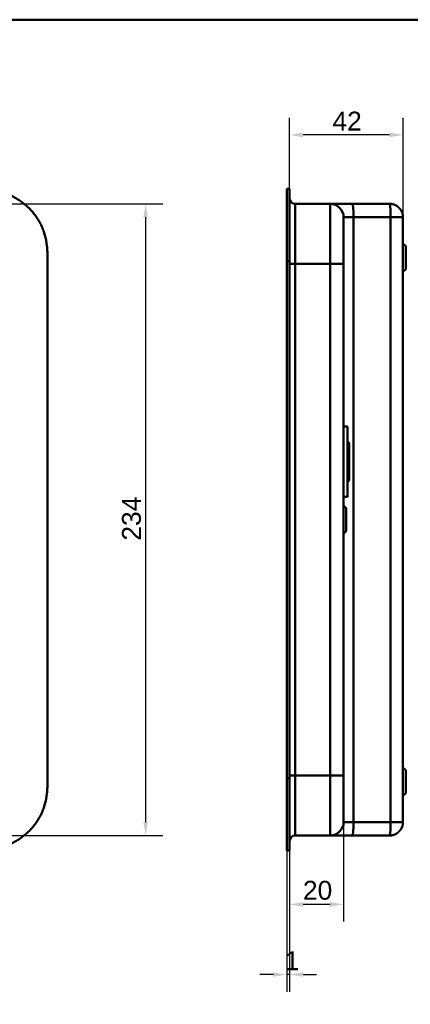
# Model space of a CAD drawing. Header units: millimetres. Extents: x 20 to 833, y 20 to 574.
# Tile 8 of 15: x 294 to 438, y 209 to 574. Entities that reach past the tile are written whole.
import ezdxf

# ---------------------------------------------------------------- set-up
doc = ezdxf.new("R2010")
doc.units = ezdxf.units.MM
doc.header["$LTSCALE"] = 2
for name, color, linetype, lineweight in [('Bemaßungen(DIN)', 7, 'Continuous', 25), ('Sichtbare Kanten(DIN)', 7, 'Continuous', 50), ('Sichtbare tangentiale Kanten(DIN)', 7, 'Continuous', 50), ('Skizziergeometrie(DIN)', 7, 'Continuous', 50)]:
    doc.layers.add(name, color=color, linetype=linetype, lineweight=lineweight)
doc.styles.add('STANDARD-DIN~0', font='arial.ttf')
doc.dimstyles.new('CAD-LAN', dxfattribs={"dimscale": 2, "dimtxt": 3.5, "dimasz": 2.5, "dimexe": 3.175, "dimexo": 0, "dimgap": 0.8, "dimtad": 1, "dimrnd": 1e-08, "dimtxsty": 'STANDARD-DIN~0', "dimcen": 0.09, "dimdle": 10, "dimclrd": 250, "dimclre": 250, "dimclrt": 250, "dimadec": 0, "dimazin": 2, "dimtfac": 1, "dimtmove": 0, "dimatfit": 3, "dimfxl": 1, "dimtolj": 1, "dimtzin": 0, "dimlwd": 25, "dimlwe": 25, "dimarcsym": 0})

# ---------------------------------------------------------------- blocks, each defined once
blk = doc.blocks.new('Ränder Standardrahmen')
at = {"layer": 'Skizziergeometrie(DIN)', "flags": 128}
blk.add_lwpolyline([(10, 10), (10, 287), (410, 287), (410, 10), (10, 10)], dxfattribs=at)
blk = doc.blocks.new('*D18')
at = {"layer": 'Bemaßungen(DIN)', "color": 250, "linetype": 'Continuous', "lineweight": 25, "true_color": 0x3f3f3f, "transparency": 16777216}
for p, q in [((263.85, 505.82), (346.59, 505.82)), ((340.24, 500.82), (340.24, 276.82)), ((263.85, 271.82), (346.59, 271.82))]:
    blk.add_line(p, q, dxfattribs=at)
at = {"layer": 'Bemaßungen(DIN)', "color": 250, "linetype": 'Continuous', "true_color": 0x3f3f3f, "transparency": 16777216}
for points in [[(339.4, 500.82), (341.07, 500.82), (340.24, 505.82)], [(339.4, 276.82), (341.07, 276.82), (340.24, 271.82)]]:
    blk.add_solid(points, dxfattribs=at)
at = {"layer": 'Defpoints', "color": 0, "linetype": 'Continuous', "transparency": 16777216}
for p in [(263.85, 505.82), (263.85, 271.82), (340.24, 271.82)]:
    blk.add_point(p, dxfattribs=at)
at = {"layer": 'Bemaßungen(DIN)', "color": 250, "linetype": 'Continuous', "lineweight": 25, "true_color": 0x3f3f3f, "transparency": 16777216, "insert": (331.48, 381.04), "char_height": 7, "attachment_point": 1, "rotation": 90, "style": 'STANDARD-DIN~0'}
blk.add_mtext('\\A1;234', dxfattribs=at)
blk = doc.blocks.new('*D20')
at = {"layer": 'Bemaßungen(DIN)', "color": 250, "linetype": 'Continuous', "lineweight": 25, "true_color": 0x3f3f3f, "transparency": 16777216}
for p, q in [((393.55, 511.32), (393.55, 537.67)), ((435.58, 500.82), (435.58, 537.67)), ((430.58, 531.32), (398.55, 531.32))]:
    blk.add_line(p, q, dxfattribs=at)
at = {"layer": 'Bemaßungen(DIN)', "color": 250, "linetype": 'Continuous', "true_color": 0x3f3f3f, "transparency": 16777216}
for points in [[(398.55, 532.15), (398.55, 530.49), (393.55, 531.32)], [(430.58, 532.15), (430.58, 530.49), (435.58, 531.32)]]:
    blk.add_solid(points, dxfattribs=at)
at = {"layer": 'Defpoints', "color": 0, "linetype": 'Continuous', "transparency": 16777216}
for p in [(393.55, 531.32), (393.55, 511.32), (435.58, 500.82)]:
    blk.add_point(p, dxfattribs=at)
at = {"layer": 'Bemaßungen(DIN)', "color": 250, "linetype": 'Continuous', "lineweight": 25, "true_color": 0x3f3f3f, "transparency": 16777216, "insert": (409.44, 539.95), "char_height": 7, "attachment_point": 1, "style": 'STANDARD-DIN~0'}
blk.add_mtext('\\A1;42', dxfattribs=at)
blk = doc.blocks.new('*D21')
at = {"layer": 'Bemaßungen(DIN)', "color": 250, "linetype": 'Continuous', "lineweight": 25, "true_color": 0x3f3f3f, "transparency": 16777216}
for p, q in [((413.58, 276.82), (413.58, 239.97)), ((393.55, 266.32), (393.55, 239.97)), ((408.58, 246.32), (398.55, 246.32))]:
    blk.add_line(p, q, dxfattribs=at)
at = {"layer": 'Bemaßungen(DIN)', "color": 250, "linetype": 'Continuous', "true_color": 0x3f3f3f, "transparency": 16777216}
for points in [[(398.55, 247.15), (398.55, 245.49), (393.55, 246.32)], [(408.58, 247.15), (408.58, 245.49), (413.58, 246.32)]]:
    blk.add_solid(points, dxfattribs=at)
at = {"layer": 'Defpoints', "color": 0, "linetype": 'Continuous', "transparency": 16777216}
for p in [(413.58, 276.82), (393.55, 266.32), (393.55, 246.32)]:
    blk.add_point(p, dxfattribs=at)
at = {"layer": 'Bemaßungen(DIN)', "color": 250, "linetype": 'Continuous', "lineweight": 25, "true_color": 0x3f3f3f, "transparency": 16777216, "insert": (398.5, 255.07), "char_height": 7, "attachment_point": 1, "style": 'STANDARD-DIN~0'}
blk.add_mtext('\\A1;20', dxfattribs=at)
blk = doc.blocks.new('*D22')
at = {"layer": 'Bemaßungen(DIN)', "color": 250, "linetype": 'Continuous', "lineweight": 25, "true_color": 0x3f3f3f, "transparency": 16777216}
for p, q in [((392.58, 266.32), (392.58, 213.98)), ((393.55, 266.32), (393.55, 213.98)), ((387.58, 220.33), (382.58, 220.33)), ((393.55, 220.33), (392.58, 220.33)), ((398.55, 220.33), (403.55, 220.33))]:
    blk.add_line(p, q, dxfattribs=at)
at = {"layer": 'Bemaßungen(DIN)', "color": 250, "linetype": 'Continuous', "true_color": 0x3f3f3f, "transparency": 16777216}
for points in [[(387.58, 221.16), (387.58, 219.49), (392.58, 220.33)], [(398.55, 221.16), (398.55, 219.49), (393.55, 220.33)]]:
    blk.add_solid(points, dxfattribs=at)
at = {"layer": 'Defpoints', "color": 0, "linetype": 'Continuous', "transparency": 16777216}
for p in [(392.58, 266.32), (393.55, 266.32), (392.58, 220.33)]:
    blk.add_point(p, dxfattribs=at)
at = {"layer": 'Bemaßungen(DIN)', "color": 250, "linetype": 'Continuous', "lineweight": 25, "true_color": 0x3f3f3f, "transparency": 16777216, "insert": (391.77, 228.95), "char_height": 7, "attachment_point": 1, "style": 'STANDARD-DIN~0'}
blk.add_mtext('\\A1;1', dxfattribs=at)

msp = doc.modelspace()

# ---------------------------------------------------------------- linework, layer by layer
at = {"layer": 'Sichtbare Kanten(DIN)'}
for p, q in [((392.576, 484.537), (392.576, 511.321)), ((392.576, 511.321), (393.546, 511.321)), ((393.546, 511.321), (393.546, 484.537)), ((393.576, 510.321), (393.546, 510.321)), ((393.576, 510.321), (393.576, 484.537)), ((395.576, 505.821), (408.576, 505.821)), ((408.576, 505.821), (416.81, 505.821)), ((416.81, 505.821), (430.576, 505.821)), ((435.576, 276.821), (435.576, 500.821)), ((436.576, 490.071), (435.576, 491.071)), ((436.576, 490.071), (436.576, 481.571)), ((303.888, 293.105), (303.888, 484.578)), ((392.576, 293.106), (392.576, 484.537)), ((393.546, 484.537), (393.546, 293.106)), ((393.576, 484.537), (393.576, 293.105)), ((413.576, 294.105), (413.576, 483.537)), ((436.576, 481.571), (435.576, 480.571)), ((415.076, 423.321), (413.576, 423.321)), ((415.076, 397.321), (415.076, 423.321)), ((415.576, 417.321), (415.076, 417.821)), ((415.576, 403.321), (415.576, 417.321)), ((415.576, 403.321), (415.076, 402.821)), ((415.076, 397.321), (413.576, 397.321)), ((414.576, 393.071), (413.576, 394.071)), ((414.576, 393.071), (414.576, 384.571)), ((414.576, 384.571), (413.576, 383.571)), ((436.576, 296.071), (435.576, 297.071)), ((436.576, 296.071), (436.576, 287.571)), ((392.576, 266.321), (392.576, 293.106)), ((393.546, 293.106), (393.546, 266.321)), ((393.576, 293.105), (393.576, 267.321)), ((436.576, 287.571), (435.576, 286.571)), ((395.576, 271.821), (408.576, 271.821)), ((408.576, 271.821), (416.81, 271.821)), ((416.81, 271.821), (430.576, 271.821)), ((392.576, 266.321), (392.576, 266.321)), ((392.576, 266.321), (393.546, 266.321)), ((392.576, 266.321), (393.546, 266.321)), ((393.546, 267.321), (393.576, 267.321))]:
    msp.add_line(p, q, dxfattribs=at)
for points, knots in [([(303.888, 484.619), (303.888, 485.16), (303.886, 486.276), (303.852, 487.697), (303.769, 489.157), (303.659, 490.333), (303.45, 491.807), (303.222, 492.987), (302.851, 494.453), (302.483, 495.616), (301.931, 497.05), (301.414, 498.176), (300.676, 499.549), (300.011, 500.616), (299.092, 501.901), (298.288, 502.887), (297.204, 504.057), (296.276, 504.941), (295.047, 505.973), (294.014, 506.737), (292.667, 507.612), (291.549, 508.244), (290.112, 508.947), (288.933, 509.439), (287.435, 509.966), (286.219, 510.317), (284.687, 510.673), (283.455, 510.893), (281.915, 511.095), (280.686, 511.203), (279.158, 511.285), (277.832, 511.316), (276.819, 511.321), (276.408, 511.321)], [-0.99797722, -0.99797722, -0.99797722, -0.99797722, -0.95833335, -0.91666671, -0.89583339, -0.85416674, -0.83333342, -0.79166678, -0.77083345, -0.72916681, -0.70833349, -0.66666684, -0.64583352, -0.60416687, -0.58333355, -0.54166691, -0.52083358, -0.47916694, -0.45833362, -0.41666697, -0.39583365, -0.354167, -0.33333368, -0.29166704, -0.27083371, -0.22916707, -0.20833375, -0.1666671, -0.14583378, -0.10416714, -0.08333381, -0.04166717, -0.01304212, -0.01304212, -0.01304212, -0.01304212]), ([(413.576, 483.537), (413.576, 483.778), (413.576, 484.018), (413.576, 484.259), (413.576, 484.407), (413.576, 484.554), (413.576, 484.702), (413.576, 484.775), (413.576, 484.849), (413.576, 484.923), (413.576, 484.997), (413.576, 485.07), (413.576, 485.144), (413.576, 485.218), (413.576, 485.292), (413.576, 485.365), (413.576, 485.678), (413.576, 485.991), (413.576, 486.31), (413.576, 486.622), (413.576, 486.924), (413.576, 487.235), (413.576, 487.243), (413.576, 487.25), (413.576, 487.257), (413.576, 487.883), (413.576, 488.485), (413.576, 489.083), (413.576, 489.091), (413.576, 489.1), (413.576, 489.108), (413.576, 489.702), (413.576, 490.294), (413.576, 490.873), (413.576, 490.877), (413.576, 490.882), (413.576, 490.886), (413.576, 491.466), (413.576, 492.039), (413.576, 492.591), (413.576, 493.143), (413.576, 493.682), (413.576, 494.195), (413.576, 494.709), (413.576, 495.204), (413.576, 495.667), (413.576, 496.133), (413.576, 496.573), (413.576, 496.979), (413.576, 497.386), (413.576, 497.763), (413.576, 498.103), (413.576, 498.445), (413.576, 498.754), (413.576, 499.025), (413.576, 499.298), (413.576, 499.537), (413.576, 499.739), (413.576, 499.74), (413.576, 499.741), (413.576, 499.742), (413.576, 499.943), (413.576, 500.111), (413.576, 500.247), (413.576, 500.248), (413.576, 500.25), (413.576, 500.251), (413.576, 500.385), (413.576, 500.49), (413.576, 500.57), (413.576, 500.571), (413.576, 500.572), (413.576, 500.573), (413.576, 500.652), (413.576, 500.706), (413.576, 500.744), (413.576, 500.745), (413.576, 500.745), (413.576, 500.746), (413.576, 500.764), (413.576, 500.778), (413.576, 500.789), (413.576, 500.799), (413.576, 500.807), (413.576, 500.812), (413.576, 500.82), (413.576, 500.821), (413.576, 500.821)], [25.7770823, 25.7770823, 25.7770823, 25.7770823, 25.849294, 25.849294, 25.849294, 25.8935657, 25.8935657, 25.8935657, 25.9157016, 25.9157016, 25.9157016, 25.9378374, 25.9378374, 25.9378374, 25.9599655, 25.9599655, 25.9599655, 26.0535869, 26.0535869, 26.0535869, 26.1450369, 26.1450369, 26.1450369, 26.1472006, 26.1472006, 26.1472006, 26.3307735, 26.3307735, 26.3307735, 26.3334135, 26.3334135, 26.3334135, 26.51606, 26.51606, 26.51606, 26.517402, 26.517402, 26.517402, 26.7003585, 26.7003585, 26.7003585, 26.8833778, 26.8833778, 26.8833778, 27.0671072, 27.0671072, 27.0671072, 27.2517301, 27.2517301, 27.2517301, 27.4368267, 27.4368267, 27.4368267, 27.6224172, 27.6224172, 27.6224172, 27.808465, 27.808465, 27.808465, 27.8095391, 27.8095391, 27.8095391, 27.994055, 27.994055, 27.994055, 27.9956707, 27.9956707, 27.9956707, 28.1782318, 28.1782318, 28.1782318, 28.1809444, 28.1809444, 28.1809444, 28.3622733, 28.3622733, 28.3622733, 28.3643726, 28.3643726, 28.3643726, 28.4545574, 28.4545574, 28.4545574, 28.5472062, 28.5472062, 28.5472062, 28.7073524, 28.7073524, 28.7073524, 28.7073524]), ([(275.848, 266.321), (276.444, 266.321), (277.642, 266.322), (279.158, 266.358), (280.686, 266.439), (281.915, 266.547), (283.455, 266.749), (284.687, 266.969), (286.219, 267.325), (287.435, 267.676), (288.933, 268.203), (290.112, 268.695), (291.549, 269.399), (292.667, 270.031), (294.014, 270.905), (295.047, 271.67), (296.276, 272.702), (297.204, 273.585), (298.288, 274.756), (299.092, 275.741), (300.011, 277.026), (300.676, 278.093), (301.414, 279.466), (301.931, 280.592), (302.483, 282.026), (302.851, 283.189), (303.222, 284.656), (303.45, 285.835), (303.659, 287.309), (303.769, 288.485), (303.852, 289.946), (303.887, 291.395), (303.888, 292.538), (303.888, 293.105)], [-0.99999768, -0.99999768, -0.99999768, -0.99999768, -0.95833111, -0.91666454, -0.89583125, -0.85416468, -0.8333314, -0.79166483, -0.77083154, -0.72916497, -0.70833169, -0.66666512, -0.64583183, -0.60416526, -0.58333198, -0.54166541, -0.52083212, -0.47916555, -0.45833227, -0.4166657, -0.39583241, -0.35416584, -0.33333256, -0.29166599, -0.2708327, -0.22916613, -0.20833285, -0.16666628, -0.14583299, -0.10416642, -0.08333314, -0.04166657, -0.00000215, -0.00000215, -0.00000215, -0.00000215]), ([(413.576, 276.821), (413.576, 276.821), (413.576, 276.821), (413.576, 276.822), (413.576, 276.822), (413.576, 276.822), (413.576, 276.822), (413.576, 276.823), (413.576, 276.823), (413.576, 276.824), (413.576, 276.825), (413.576, 276.826), (413.576, 276.828), (413.576, 276.829), (413.576, 276.83), (413.576, 276.831), (413.576, 276.833), (413.576, 276.836), (413.576, 276.84), (413.576, 276.842), (413.576, 276.844), (413.576, 276.846), (413.576, 276.848), (413.576, 276.851), (413.576, 276.854), (413.576, 276.864), (413.576, 276.878), (413.576, 276.897), (413.576, 276.897), (413.576, 276.898), (413.576, 276.898), (413.576, 276.936), (413.576, 276.99), (413.576, 277.069), (413.576, 277.07), (413.576, 277.072), (413.576, 277.073), (413.576, 277.153), (413.576, 277.257), (413.576, 277.392), (413.576, 277.393), (413.576, 277.394), (413.576, 277.395), (413.576, 277.532), (413.576, 277.7), (413.576, 277.9), (413.576, 277.901), (413.576, 277.902), (413.576, 277.903), (413.576, 278.106), (413.576, 278.345), (413.576, 278.617), (413.576, 278.889), (413.576, 279.197), (413.576, 279.539), (413.576, 279.88), (413.576, 280.256), (413.576, 280.663), (413.576, 281.069), (413.576, 281.51), (413.576, 281.975), (413.576, 282.438), (413.576, 282.933), (413.576, 283.448), (413.576, 283.96), (413.576, 284.499), (413.576, 285.052), (413.576, 285.603), (413.576, 286.177), (413.576, 286.757), (413.576, 286.761), (413.576, 286.765), (413.576, 286.769), (413.576, 287.348), (413.576, 287.94), (413.576, 288.534), (413.576, 288.543), (413.576, 288.551), (413.576, 288.56), (413.576, 289.157), (413.576, 289.759), (413.576, 290.385), (413.576, 290.392), (413.576, 290.4), (413.576, 290.407), (413.576, 290.718), (413.576, 291.02), (413.576, 291.329), (413.576, 291.646), (413.576, 291.962), (413.576, 292.277), (413.576, 292.888), (413.576, 293.498), (413.576, 294.105)], [3.8795396, 3.8795396, 3.8795396, 3.8795396, 3.9500796, 3.9500796, 3.9500796, 3.9729083, 3.9729083, 3.9729083, 3.9957369, 3.9957369, 3.9957369, 4.0413942, 4.0413942, 4.0413942, 4.0642228, 4.0642228, 4.0642228, 4.1103649, 4.1103649, 4.1103649, 4.1334359, 4.1334359, 4.1334359, 4.1565069, 4.1565069, 4.1565069, 4.2466916, 4.2466916, 4.2466916, 4.2487909, 4.2487909, 4.2487909, 4.4301197, 4.4301197, 4.4301197, 4.4328324, 4.4328324, 4.4328324, 4.6153934, 4.6153934, 4.6153934, 4.6170091, 4.6170091, 4.6170091, 4.8015249, 4.8015249, 4.8015249, 4.802599, 4.802599, 4.802599, 4.9886467, 4.9886467, 4.9886467, 5.1742372, 5.1742372, 5.1742372, 5.3593337, 5.3593337, 5.3593337, 5.5439566, 5.5439566, 5.5439566, 5.7276859, 5.7276859, 5.7276859, 5.9107052, 5.9107052, 5.9107052, 6.0936617, 6.0936617, 6.0936617, 6.0950038, 6.0950038, 6.0950038, 6.2776503, 6.2776503, 6.2776503, 6.2802935, 6.2802935, 6.2802935, 6.4638632, 6.4638632, 6.4638632, 6.4660269, 6.4660269, 6.4660269, 6.5574768, 6.5574768, 6.5574768, 6.6515247, 6.6515247, 6.6515247, 6.8339614, 6.8339614, 6.8339614, 6.8339614])]:
    msp.add_open_spline(points, degree=3, knots=knots, dxfattribs=at)
for points, degree in [([(395.576, 505.821), (394.471, 505.821), (393.576, 506.717), (393.576, 507.821)], 3), ([(408.576, 505.821), (411.337, 505.821), (413.576, 503.583), (413.576, 500.821)], 3), ([(430.576, 505.821), (430.68, 505.821), (430.885, 505.816), (431.19, 505.793), (431.588, 505.731), (432.068, 505.608), (432.528, 505.439), (432.966, 505.228), (433.378, 504.977), (433.764, 504.688), (434.12, 504.365), (434.443, 504.009), (434.731, 503.624), (434.983, 503.211), (435.194, 502.773), (435.362, 502.313), (435.486, 501.833), (435.547, 501.435), (435.571, 501.131), (435.576, 500.925), (435.576, 500.821)], 5), ([(408.576, 271.821), (411.337, 271.821), (413.576, 274.06), (413.576, 276.821)], 3), ([(435.576, 276.821), (435.576, 276.718), (435.571, 276.512), (435.547, 276.207), (435.486, 275.809), (435.362, 275.329), (435.194, 274.869), (434.983, 274.432), (434.731, 274.019), (434.443, 273.633), (434.12, 273.278), (433.764, 272.954), (433.378, 272.666), (432.966, 272.415), (432.528, 272.204), (432.068, 272.035), (431.588, 271.911), (431.19, 271.85), (430.885, 271.826), (430.68, 271.821), (430.576, 271.821)], 5), ([(395.576, 271.821), (394.472, 271.821), (393.576, 270.926), (393.576, 269.822)], 3)]:
    msp.add_open_spline(points, degree=degree, dxfattribs=at)
at = {"layer": 'Sichtbare tangentiale Kanten(DIN)'}
for p, q in [((395.576, 505.821), (395.576, 483.537)), ((408.576, 483.537), (408.576, 505.821)), ((417.235, 500.821), (431.002, 500.821)), ((417.235, 276.821), (417.235, 500.821)), ((431.002, 500.821), (431.002, 276.821)), ((392.576, 484.537), (393.546, 484.537)), ((393.546, 484.537), (393.576, 484.537)), ((408.576, 483.537), (395.576, 483.537)), ((395.576, 483.537), (395.576, 294.106)), ((408.576, 294.106), (408.576, 483.537)), ((392.576, 293.106), (393.546, 293.106)), ((393.546, 293.105), (393.576, 293.105)), ((395.576, 294.106), (395.576, 294.106)), ((395.576, 294.106), (408.576, 294.106)), ((395.576, 294.106), (395.576, 271.821)), ((408.576, 271.821), (408.576, 294.105)), ((431.002, 276.821), (417.235, 276.821))]:
    msp.add_line(p, q, dxfattribs=at)
for points, degree in [([(416.81, 505.821), (417.045, 505.821), (417.235, 503.583), (417.235, 500.821)], 3), ([(431.002, 500.821), (431.002, 500.925), (431.001, 501.131), (430.999, 501.435), (430.994, 501.833), (430.984, 502.313), (430.969, 502.773), (430.951, 503.211), (430.93, 503.624), (430.905, 504.009), (430.878, 504.365), (430.847, 504.688), (430.815, 504.977), (430.779, 505.228), (430.742, 505.439), (430.703, 505.608), (430.662, 505.731), (430.628, 505.793), (430.602, 505.816), (430.585, 505.821), (430.576, 505.821)], 5), ([(413.576, 500.821), (413.576, 500.821), (415.166, 500.821), (417.235, 500.821)], 3), ([(435.576, 500.821), (435.576, 500.821), (435.571, 500.821), (435.551, 500.821), (435.496, 500.821), (435.386, 500.821), (435.235, 500.821), (435.045, 500.821), (434.819, 500.821), (434.559, 500.821), (434.267, 500.821), (433.944, 500.821), (433.592, 500.821), (433.215, 500.821), (432.813, 500.821), (432.39, 500.821), (431.946, 500.821), (431.576, 500.821), (431.291, 500.821), (431.099, 500.821), (431.002, 500.821)], 5), ([(395.576, 483.537), (394.472, 483.537), (393.576, 483.537), (393.576, 483.537)], 3), ([(408.576, 483.537), (411.337, 483.537), (413.576, 483.537), (413.576, 483.537)], 3), ([(395.576, 294.106), (394.471, 294.106), (393.576, 294.106), (393.576, 294.106)], 3), ([(408.576, 294.105), (411.337, 294.105), (413.576, 294.105), (413.576, 294.105)], 3), ([(417.235, 276.821), (415.166, 276.821), (413.576, 276.821), (413.576, 276.821)], 3), ([(416.81, 271.821), (417.045, 271.821), (417.235, 274.06), (417.235, 276.821)], 3), ([(430.576, 271.821), (430.585, 271.821), (430.602, 271.826), (430.628, 271.85), (430.662, 271.911), (430.703, 272.035), (430.742, 272.204), (430.779, 272.415), (430.815, 272.666), (430.847, 272.954), (430.878, 273.278), (430.905, 273.633), (430.93, 274.019), (430.951, 274.432), (430.969, 274.869), (430.984, 275.329), (430.994, 275.809), (430.999, 276.207), (431.001, 276.512), (431.002, 276.718), (431.002, 276.821)], 5), ([(431.002, 276.821), (431.099, 276.821), (431.291, 276.821), (431.576, 276.821), (431.946, 276.821), (432.39, 276.821), (432.813, 276.821), (433.215, 276.821), (433.592, 276.821), (433.944, 276.821), (434.267, 276.821), (434.559, 276.821), (434.819, 276.821), (435.045, 276.821), (435.235, 276.821), (435.386, 276.821), (435.496, 276.821), (435.551, 276.821), (435.571, 276.821), (435.576, 276.821), (435.576, 276.821)], 5)]:
    msp.add_open_spline(points, degree=degree, dxfattribs=at)

# ---------------------------------------------------------------- block references
at = {"xscale": 2, "yscale": 2, "zscale": 2}
msp.add_blockref('Ränder Standardrahmen', (0, 0), dxfattribs=at)

# ---------------------------------------------------------------- dimensions: what is measured, and where the dimension line sits
at = {"layer": 'Bemaßungen(DIN)', "color": 250, "linetype": 'Continuous', "lineweight": 25, "true_color": 0x3f3f3f}
for base, p1, p2, angle, override, picture, middle in [((393.546, 531.321), (435.576, 500.821), (393.546, 511.321), 180, {"dimgap": 0.8, "dimdec": 0, "dimtol": 0, "dimlim": 0, "dimtp": 0, "dimtm": 0, "dimtdec": 2, "dimtofl": 0, "dimatfit": 1}, '*D20', (414.561, 531.321)), ((340.236, 271.821), (263.849, 505.821), (263.849, 271.821), 90, {"dimgap": 0.8, "dimdec": 2, "dimtol": 0, "dimlim": 0, "dimtp": 0, "dimtm": 0, "dimtdec": 2, "dimtofl": 0, "dimatfit": 1}, '*D18', (340.236, 388.821)), ((393.546, 246.321), (413.576, 276.821), (393.546, 266.321), 180, {"dimgap": 0.8, "dimdec": 0, "dimtol": 0, "dimlim": 0, "dimtp": 0, "dimtm": 0, "dimtdec": 2, "dimtofl": 0, "dimatfit": 1}, '*D21', (403.561, 246.321)), ((392.576, 220.326), (393.546, 266.321), (392.576, 266.321), 180, {"dimgap": 0.8, "dimdec": 0, "dimtol": 0, "dimlim": 0, "dimtp": 0, "dimtm": 0, "dimtdec": 2, "dimtofl": 1, "dimatfit": 1}, '*D22', (393.061, 220.326))]:
    dim = msp.add_linear_dim(base=base, p1=p1, p2=p2, angle=angle, dimstyle='CAD-LAN', override=override, dxfattribs=at)
    dim.commit()
    dim.dimension.update_dxf_attribs({"geometry": picture, "text_midpoint": middle, "dimtype": 160})

doc.saveas('drawing.dxf')
